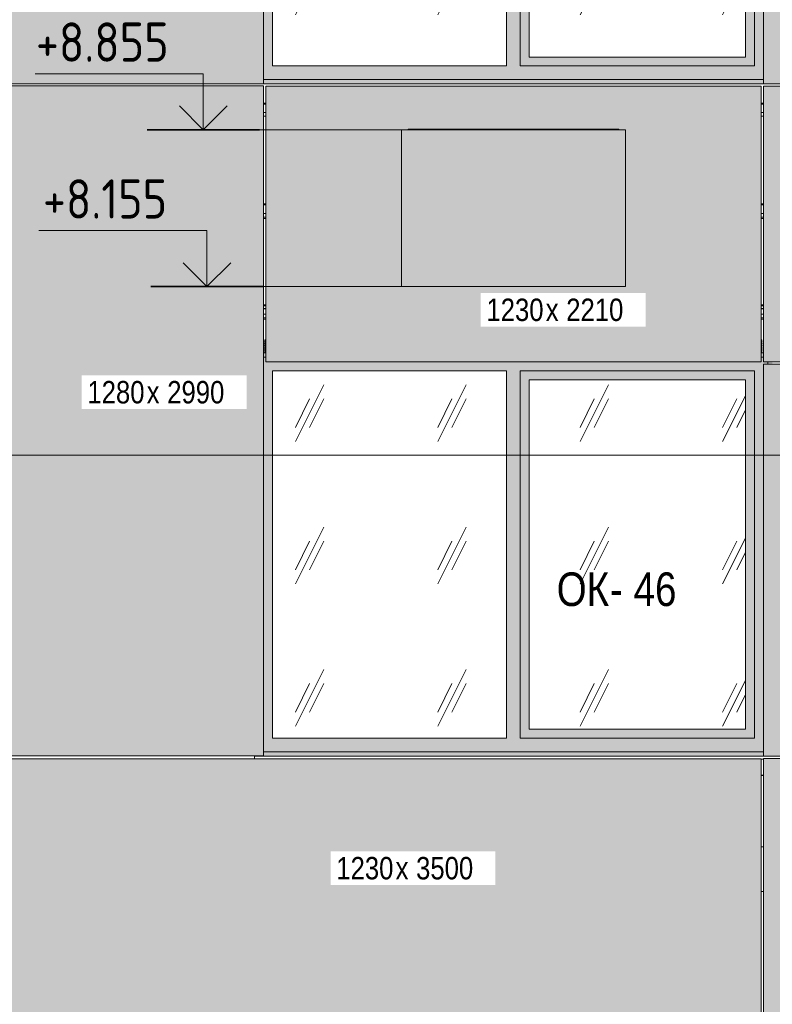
# Model space of a CAD drawing. Header units: millimetres. Extents: x -8357841 to -8326977, y -719205 to 18175.
# Tile 25 of 35: x -8352208 to -8348850, y 4953 to 9347. Entities that reach past the tile are written whole.
import ezdxf

# ---------------------------------------------------------------- set-up
doc = ezdxf.new("R2010")
doc.units = ezdxf.units.MM
for name, color, linetype, lineweight in [('Высотные отметки', 7, 'Continuous', 9), ('Каркас_Импост', 7, 'Continuous', 18), ('Марки окон', 7, 'Continuous', 9), ('Марки по нескольким категориям', 7, 'Continuous', 9), ('Монтажный зазор', 7, 'Continuous', 18), ('Обобщенные модели', 7, 'Continuous', 18), ('Окна', 7, 'Continuous', 18), ('Стены', 7, 'Continuous', 18), ('Стрелка', 7, 'Continuous', 18), ('Типовые аннотации', 7, 'Continuous', 18), ('Фрагменты', 7, 'Continuous', 9)]:
    doc.layers.add(name, color=color, linetype=linetype, lineweight=lineweight)
doc.styles.add('Arial Narrow', font='ARIALN.TTF', dxfattribs={"height": 100})
doc.styles.add('Arial Narrow_1', font='ARIALN.TTF', dxfattribs={"height": 150})
doc.styles.add('GOST Common_1', font='GOST_Common.ttf', dxfattribs={"width": 0.9, "height": 175})
pattern_1 = [(243.435, (-8349581.58, 59152), (634.9998, 635.0005), [283.981, -1135.922]), (243.435, (-8349645.08, 59088.5), (634.9998, 635.0005), [141.99, -1277.913]), (243.435, (-8349581.58, 59088.5), (634.9998, 635.0005), [141.99, -1277.913])]
pattern_2 = [(243.435, (-8349581.58, 59152), (634.9998, 635.0005), [283.981, -1135.922]), (243.435, (-8349645.08, 59088.5), (634.9998, 635.0005), [141.99, -1277.913]), (243.435, (-8349581.58, 59088.5), (634.9998, 635.0005), [141.99, -1277.913])]

# ---------------------------------------------------------------- blocks, each defined once
blk = doc.blocks.new('Корп 1_Кассеты трапецевидные - Корп 1_Кассеты трапецевидные_Цвет 5-21203229-Корпус 2_ Фрагмент 1_ Схема раскладки облицовки')
at = {"layer": 'Обобщенные модели', "true_color": 0xb4b8b0}
blk.add_hatch(color=253, dxfattribs=at).paths.add_polyline_path([(-8352400.5, 9060), (-8351120.5, 9060), (-8351120.5, 12050), (-8352400.5, 12050), (-8352400.5, 9089.7)])
at = {"layer": 'Обобщенные модели'}
for p, q in [((-8352400.5, 9060), (-8352400.5, 12050)), ((-8352400.5, 12050), (-8351120.5, 12050)), ((-8351120.5, 12050), (-8351120.5, 9060)), ((-8352400.5, 9060), (-8352400.5, 9060)), ((-8351120.5, 9060), (-8352400.5, 9060)), ((-8351120.5, 9060), (-8351120.5, 9060))]:
    blk.add_line(p, q, dxfattribs=at)
blk = doc.blocks.new('Корп 1_Кассеты трапецевидные - Корп 1_Кассеты трапецевидные_Цвет 5-21122004-Корпус 2_ Фрагмент 1_ Схема раскладки облицовки')
at = {"layer": 'Обобщенные модели', "true_color": 0xb4b8b0}
blk.add_hatch(color=253, dxfattribs=at).paths.add_polyline_path([(-8352400.5, 6062), (-8351120.5, 6062), (-8351120.5, 9052), (-8352400.5, 9052), (-8352400.5, 6250.6)])
at = {"layer": 'Обобщенные модели'}
for p, q in [((-8352400.5, 6062), (-8352400.5, 9052)), ((-8352400.5, 9052), (-8351120.5, 9052)), ((-8351120.5, 9052), (-8351120.5, 6062)), ((-8352400.5, 6062), (-8352400.5, 6062)), ((-8351120.5, 6062), (-8352400.5, 6062)), ((-8351120.5, 6062), (-8351120.5, 6062))]:
    blk.add_line(p, q, dxfattribs=at)
blk = doc.blocks.new('Корп 1_Кассеты трапецевидные - Корп 1_Кассеты трапецевидные_Цвет 4-21129531-Корпус 2_ Фрагмент 1_ Схема раскладки облицовки')
at = {"layer": 'Обобщенные модели', "true_color": 0xcbd0cc}
h = blk.add_hatch(color=254, dxfattribs=at)
h.paths.add_polyline_path([(-8348900.5, 7820), (-8348900.5, 9050), (-8351110.5, 9050), (-8351110.5, 7820), (-8348943.3, 7820)])
h.paths.add_polyline_path([(-8350505.3, 8155.5), (-8350505.3, 8855.5), (-8350475.3, 8855.5), (-8350475.3, 8857.7), (-8349535.3, 8857.7), (-8349535.3, 8855.5), (-8349505.3, 8855.5), (-8349505.3, 8155.5), (-8350475.3, 8155.5)])
at = {"layer": 'Обобщенные модели'}
for p, q in [((-8351110.5, 9050), (-8348900.5, 9050)), ((-8351110.5, 7820), (-8351110.5, 9050)), ((-8348900.5, 9050), (-8348900.5, 9050)), ((-8348900.5, 9050), (-8348900.5, 7820)), ((-8348900.5, 7820), (-8351110.5, 7820)), ((-8348900.5, 7820), (-8348900.5, 7820))]:
    blk.add_line(p, q, dxfattribs=at)
blk = doc.blocks.new('Корп 1_Кассеты трапецевидные - Корп 1_Кассеты трапецевидные_Цвет 2-21129603-Корпус 2_ Фрагмент 1_ Схема раскладки облицовки')
at = {"layer": 'Обобщенные модели', "true_color": 0x51565c}
blk.add_hatch(color=251, dxfattribs=at).paths.add_polyline_path([(-8348890.2, 6060), (-8347610.2, 6060), (-8347610.2, 7810), (-8348890.2, 7810), (-8348890.2, 6108.7)])
at = {"layer": 'Обобщенные модели'}
for p, q in [((-8348890.2, 6060), (-8348890.2, 7810)), ((-8348890.2, 7810), (-8347610.2, 7810)), ((-8347610.2, 7810), (-8347610.2, 6060)), ((-8348890.2, 6060), (-8348890.2, 6060)), ((-8347610.2, 6060), (-8348890.2, 6060)), ((-8347610.2, 6060), (-8347610.2, 6060))]:
    blk.add_line(p, q, dxfattribs=at)
blk = doc.blocks.new('Корп 1_Кассеты трапецевидные - Корп 1_Кассеты трапецевидные_Цвет 3-21129535-Корпус 2_ Фрагмент 1_ Схема раскладки облицовки')
at = {"layer": 'Обобщенные модели', "true_color": 0x5d6970}
blk.add_hatch(color=251, dxfattribs=at).paths.add_polyline_path([(-8348900.2, 4818), (-8348900.2, 6048), (-8352400.2, 6048), (-8352400.2, 4849.4), (-8352375.7, 4818), (-8349187.2, 4818)])
at = {"layer": 'Обобщенные модели'}
for p, q in [((-8352400.2, 6048), (-8348900.2, 6048)), ((-8352400.2, 4849.4), (-8352400.2, 6048)), ((-8348900.2, 6048), (-8348900.2, 6048)), ((-8348900.2, 6048), (-8348900.2, 4818)), ((-8348900.2, 4818), (-8352375.7, 4818)), ((-8348900.2, 4818), (-8348900.2, 4818))]:
    blk.add_line(p, q, dxfattribs=at)
blk = doc.blocks.new('Корп 1_Кассеты трапецевидные - Корп 1_Кассеты трапецевидные_Цвет 3-21129536-Корпус 2_ Фрагмент 1_ Схема раскладки облицовки')
at = {"layer": 'Обобщенные модели', "true_color": 0x5d6970}
h = blk.add_hatch(color=251, dxfattribs=at)
h.paths.add_polyline_path([(-8345092.3, 7820), (-8345092.3, 9034.7), (-8345131.5, 9034.7), (-8345131.5, 9050), (-8348890.2, 9050), (-8348890.2, 7820), (-8345283.9, 7820)])
h.paths.add_polyline_path([(-8346825.3, 8157.5), (-8346855.3, 8157.5), (-8346855.3, 8857.5), (-8346825.3, 8857.5), (-8346825.3, 8859.7), (-8345885.3, 8859.7), (-8345885.3, 8857.5), (-8345855.3, 8857.5), (-8345855.3, 8157.5), (-8346825.3, 8157.5)])
at = {"layer": 'Обобщенные модели'}
for p, q in [((-8348890.2, 9050), (-8345131.5, 9050)), ((-8348890.2, 7820), (-8348890.2, 9050)), ((-8345092.3, 7820), (-8348890.2, 7820))]:
    blk.add_line(p, q, dxfattribs=at)
blk = doc.blocks.new('Корп 1_Кассеты трапецевидные - Корп 1_Кассеты трапецевидные_Цвет 2-21122024-Корпус 2_ Фрагмент 1_ Схема раскладки облицовки')
at = {"layer": 'Обобщенные модели', "true_color": 0x51565c}
blk.add_hatch(color=251, dxfattribs=at).paths.add_polyline_path([(-8348890.2, 240), (-8347610.2, 240), (-8347610.2, 6046), (-8347650.3, 6046), (-8347650.3, 6050), (-8348890.2, 6050), (-8348890.2, 288.7)])
at = {"layer": 'Обобщенные модели'}
for p, q in [((-8348890.2, 240), (-8348890.2, 6050)), ((-8348890.2, 6050), (-8347650.3, 6050))]:
    blk.add_line(p, q, dxfattribs=at)
blk = doc.blocks.new('okna_rehau_dvupolnoe - 2310х1800 _створка и глухое_-V7-Корпус 2_ Фрагмент 1_ Схема раскладки облицовки')
at = {"layer": 'Каркас_Импост', "true_color": 0xc0c0c0}
h = blk.add_hatch(dxfattribs=at)
h.set_pattern_fill('FP_3', color=9, style=0, pattern_type=2)
h.set_pattern_definition(pattern_2)
h.paths.add_polyline_path([(-8348970.5, 6180), (-8348970.5, 7740), (-8349935.5, 7740), (-8349935.5, 6180), (-8348992.1, 6180)])
at = {"layer": 'Окна', "true_color": 0x373f43}
h = blk.add_hatch(color=149, dxfattribs=at)
h.paths.add_polyline_path([(-8349772.7, 6060), (-8348890.2, 6060.3), (-8348890.2, 6080), (-8351120.5, 6079.8), (-8351120.5, 6062), (-8351160.2, 6062), (-8351160.2, 6060), (-8349967.9, 6060)])
h.paths.add_polyline_path([(-8348850.5, 7810), (-8348850.9, 7820), (-8348870.5, 7820), (-8348870.5, 7810), (-8348851, 7810)])
h.paths.add_polyline_path([(-8351120.5, 7840), (-8351110.5, 7840.3), (-8351110.5, 7860), (-8351120.5, 7860), (-8351120.5, 7840.2)])
h.paths.add_polyline_path([(-8348894.5, 7840), (-8348890.2, 7840), (-8348890.2, 7860), (-8348900.5, 7859.6), (-8348900.5, 7840)])
h = blk.add_hatch(color=149, dxfattribs=at)
h.paths.add_polyline_path([(-8351120.5, 6080), (-8348890.2, 6080), (-8348890.2, 7810), (-8348870.5, 7810), (-8348870.5, 7820), (-8348890.2, 7820.2), (-8348890.2, 7840), (-8348900.5, 7840), (-8348900.5, 7820), (-8351110.5, 7820), (-8351110.5, 7840), (-8351120.5, 7840), (-8351120.5, 6081.1)])
h.paths.add_polyline_path([(-8350553.4, 6140), (-8351080.5, 6140), (-8351080.5, 7780), (-8350035.5, 7780), (-8350035.5, 6140), (-8350358.2, 6140)])
h.paths.add_polyline_path([(-8349772.7, 6140), (-8349975.5, 6140), (-8349975.5, 7780), (-8348930.5, 7780), (-8348930.5, 6140), (-8349577.6, 6140)])
at = {"layer": 'Окна', "true_color": 0xc0c0c0}
h = blk.add_hatch(dxfattribs=at)
h.set_pattern_fill('FP_2', color=9, style=0, pattern_type=2)
h.set_pattern_definition(pattern_1)
h.paths.add_polyline_path([(-8350035.5, 6140), (-8350035.5, 7780), (-8351080.5, 7780), (-8351080.5, 6140), (-8350358.2, 6140)])
at = {"layer": 'Окна', "true_color": 0x373f43}
h = blk.add_hatch(color=149, dxfattribs=at)
h.paths.add_polyline_path([(-8348943.3, 6140), (-8348930.5, 6140), (-8348930.5, 7780), (-8349975.5, 7780), (-8349975.5, 6140), (-8348992.1, 6140)])
h.paths.add_polyline_path([(-8348992.1, 6180), (-8349935.5, 6180), (-8349935.5, 7740), (-8348970.5, 7740), (-8348970.5, 6180)])
at = {"layer": 'Каркас_Импост'}
for p, q in [((-8351120.5, 7840), (-8351110.5, 7840)), ((-8348900.5, 7840), (-8348890.2, 7840)), ((-8350035.5, 7780), (-8351080.5, 7780)), ((-8351080.5, 7780), (-8351080.5, 6140)), ((-8350035.5, 6140), (-8350035.5, 7780)), ((-8348930.5, 7780), (-8349975.5, 7780)), ((-8349975.5, 6140), (-8349975.5, 7780)), ((-8348930.5, 6140), (-8348930.5, 7780)), ((-8348870.5, 7820), (-8348870.5, 7810)), ((-8349935.5, 7740), (-8349935.5, 6180)), ((-8348970.5, 7740), (-8349935.5, 7740)), ((-8348970.5, 7740), (-8348970.5, 6180)), ((-8349935.5, 6180), (-8348970.5, 6180)), ((-8351080.5, 6140), (-8350035.5, 6140)), ((-8349975.5, 6140), (-8348930.5, 6140)), ((-8348890.2, 6080), (-8351120.5, 6080))]:
    blk.add_line(p, q, dxfattribs=at)
at = {"layer": 'Монтажный зазор'}
for p, q in [((-8351110.5, 7860), (-8351120.5, 7860)), ((-8351120.5, 7840), (-8351110.5, 7840)), ((-8348890.2, 7860), (-8348900.5, 7860)), ((-8348900.5, 7840), (-8348890.2, 7840)), ((-8348870.5, 7820), (-8348870.5, 7810)), ((-8348890.2, 6080), (-8351120.5, 6080)), ((-8351160.2, 6060), (-8348890.2, 6060))]:
    blk.add_line(p, q, dxfattribs=at)
blk = doc.blocks.new('okna_rehau_dvupolnoe - 2310х1800 _створка и глухое_-V8-Корпус 2_ Фрагмент 1_ Схема раскладки облицовки')
at = {"layer": 'Каркас_Импост', "true_color": 0xc0c0c0}
h = blk.add_hatch(dxfattribs=at)
h.set_pattern_fill('FP_3', color=9, style=0, pattern_type=2)
h.set_pattern_definition(pattern_2)
h.paths.add_polyline_path([(-8348992.1, 9180), (-8348970.5, 9180), (-8348970.5, 10740), (-8349935.5, 10740), (-8349935.5, 9180), (-8349187.2, 9180)])
at = {"layer": 'Окна', "true_color": 0x373f43}
h = blk.add_hatch(color=149, dxfattribs=at)
h.paths.add_polyline_path([(-8349187.2, 9060), (-8348890.2, 9060.3), (-8348890.2, 9080), (-8351120.5, 9079.8), (-8351120.5, 9060), (-8349577.6, 9060)])
h.paths.add_polyline_path([(-8348851, 10810), (-8348850.5, 10810), (-8348851, 10818), (-8348870.5, 10818), (-8348870.5, 10810)])
h.paths.add_polyline_path([(-8348890.2, 10840), (-8348890.2, 10860), (-8348900.5, 10859.6), (-8348900.5, 10840), (-8348894.5, 10840)])
h.paths.add_polyline_path([(-8351110.5, 10840), (-8351110.5, 10860), (-8351120.5, 10860), (-8351120.5, 10840)])
h = blk.add_hatch(color=149, dxfattribs=at)
h.paths.add_polyline_path([(-8348890.2, 10810), (-8348870.5, 10810), (-8348870.5, 10818), (-8348890.2, 10818)])
h.paths.add_polyline_path([(-8351120.5, 9080), (-8348890.2, 9080), (-8348890.2, 10840), (-8348900.5, 10840), (-8348900.5, 10818), (-8351110.5, 10818), (-8351110.5, 10840), (-8351120.5, 10840), (-8351120.5, 9081.1)])
h.paths.add_polyline_path([(-8351041.3, 9140), (-8351080.5, 9140), (-8351080.5, 10780), (-8350035.5, 10780), (-8350035.5, 9140), (-8350943.7, 9140)])
h.paths.add_polyline_path([(-8348943.3, 9140), (-8349975.5, 9140), (-8349975.5, 10780), (-8348930.5, 10780), (-8348930.5, 9140)])
at = {"layer": 'Окна', "true_color": 0xc0c0c0}
h = blk.add_hatch(dxfattribs=at)
h.set_pattern_fill('FP_2', color=9, style=0, pattern_type=2)
h.set_pattern_definition(pattern_1)
h.paths.add_polyline_path([(-8350035.5, 9140), (-8350035.5, 10780), (-8351080.5, 10780), (-8351080.5, 9140), (-8350358.2, 9140)])
at = {"layer": 'Окна', "true_color": 0x373f43}
h = blk.add_hatch(color=149, dxfattribs=at)
h.paths.add_polyline_path([(-8348992.1, 9140), (-8348930.5, 9140), (-8348930.5, 10780), (-8349975.5, 10780), (-8349975.5, 9140), (-8349187.2, 9140)])
h.paths.add_polyline_path([(-8348970.5, 9180), (-8349935.5, 9180), (-8349935.5, 10740), (-8348970.5, 10740), (-8348970.5, 9231.6)])
at = {"layer": 'Каркас_Импост'}
for p, q in [((-8351120.5, 10840), (-8351110.5, 10840)), ((-8348900.5, 10840), (-8348890.2, 10840)), ((-8348870.5, 10818), (-8348870.5, 10810)), ((-8350035.5, 10780), (-8351080.5, 10780)), ((-8351080.5, 10780), (-8351080.5, 9140)), ((-8350035.5, 9140), (-8350035.5, 10780)), ((-8348930.5, 10780), (-8349975.5, 10780)), ((-8349975.5, 9140), (-8349975.5, 10780)), ((-8348930.5, 9140), (-8348930.5, 10780)), ((-8349935.5, 10740), (-8349935.5, 9180)), ((-8348970.5, 10740), (-8349935.5, 10740)), ((-8348970.5, 10740), (-8348970.5, 9180)), ((-8351080.5, 9140), (-8350035.5, 9140)), ((-8349975.5, 9140), (-8348930.5, 9140)), ((-8349935.5, 9180), (-8348970.5, 9180)), ((-8348890.2, 9080), (-8351120.5, 9080))]:
    blk.add_line(p, q, dxfattribs=at)
at = {"layer": 'Монтажный зазор'}
for p, q in [((-8351120.5, 10840), (-8351110.5, 10840)), ((-8348900.5, 10840), (-8348890.2, 10840)), ((-8348870.5, 10818), (-8348870.5, 10810)), ((-8348890.2, 9080), (-8351120.5, 9080))]:
    blk.add_line(p, q, dxfattribs=at)
blk = doc.blocks.new('Корзинка под кондиционер - Корзинка под кондиционер-21323725-Корпус 2_ Фрагмент 1_ Схема раскладки облицовки')
at = {"layer": 'Обобщенные модели', "true_color": 0xcbd0cc}
blk.add_hatch(color=254, dxfattribs=at).paths.add_polyline_path([(-8349723.9, 14155.5), (-8349505.3, 14155.5), (-8349505.3, 14855.5), (-8350505.3, 14855.5), (-8350505.3, 14155.5), (-8349772.7, 14155.5)])
at = {"layer": 'Обобщенные модели'}
for p, q in [((-8350505.3, 14855.5), (-8349505.3, 14855.5)), ((-8350505.3, 14155.5), (-8350505.3, 14855.5)), ((-8349505.3, 14855.5), (-8349505.3, 14855.5)), ((-8349505.3, 14155.5), (-8349505.3, 14855.5)), ((-8349505.3, 14155.5), (-8350505.3, 14155.5)), ((-8349505.3, 14155.5), (-8349505.3, 14155.5))]:
    blk.add_line(p, q, dxfattribs=at)
blk = doc.blocks.new('HILTI_s_Профиль_MFT-L - Профиль MFT-L 60x40x2_2 6m-20934205-Корпус 2_ Фрагмент 1_ Схема раскладки облицовки')
at = {"layer": 'Обобщенные модели'}
for p, q in [((-8350475.3, 14855.5), (-8350475.3, 14857.7)), ((-8350475.3, 14857.7), (-8349535.3, 14857.7)), ((-8349535.3, 14857.7), (-8349535.3, 14855.5))]:
    blk.add_line(p, q, dxfattribs=at)
blk = doc.blocks.new('HILTI_s_Аграфный_профиль_MFT-HPE - Аграфный профиль MFT-HPE 6м-21083451-Корпус 2_ Фрагмент 1_ Схема раскладки облицовки')
at = {"layer": 'Обобщенные модели'}
for p, q in [((-8351120.5, 8974.3), (-8351110.5, 8974.3)), ((-8351110.5, 8969.8), (-8351120.5, 8969.8)), ((-8348900.5, 8974.3), (-8348890.2, 8974.3)), ((-8348890.2, 8969.8), (-8348900.5, 8969.8)), ((-8351110.5, 8932), (-8351120.5, 8932)), ((-8348890.2, 8932), (-8348900.5, 8932)), ((-8351110.5, 8915.6), (-8351120.5, 8915.6)), ((-8348890.2, 8915.6), (-8348900.5, 8915.6))]:
    blk.add_line(p, q, dxfattribs=at)
blk = doc.blocks.new('HILTI_s_Аграфный_профиль_MFT-HPE - Аграфный профиль MFT-HPE 6м-V56-Корпус 2_ Фрагмент 1_ Схема раскладки облицовки')
at = {"layer": 'Обобщенные модели'}
for p, q in [((-8351120.5, 8074.3), (-8351110.5, 8074.3)), ((-8351110.5, 8069.8), (-8351120.5, 8069.8)), ((-8351110.5, 8058), (-8351120.5, 8058)), ((-8351110.5, 8056.4), (-8351120.5, 8056.4)), ((-8348900.5, 8074.3), (-8348890.2, 8074.3)), ((-8348890.2, 8069.8), (-8348900.5, 8069.8)), ((-8348890.2, 8058), (-8348900.5, 8058)), ((-8348890.2, 8056.4), (-8348900.5, 8056.4)), ((-8351110.5, 8032), (-8351120.5, 8032)), ((-8351110.5, 8015.6), (-8351120.5, 8015.6)), ((-8351110.5, 8010.7), (-8351120.5, 8010.7)), ((-8348890.2, 8032), (-8348900.5, 8032)), ((-8348890.2, 8015.6), (-8348900.5, 8015.6)), ((-8348890.2, 8010.7), (-8348900.5, 8010.7))]:
    blk.add_line(p, q, dxfattribs=at)
blk = doc.blocks.new('hilti_s_anker_hus3-h - Анкер-шуруп HUS3-HF 8x60 25_5_--V76-Корпус 2_ Фрагмент 1_ Схема раскладки облицовки')
at = {"layer": 'Обобщенные модели'}
for p, q in [((-8351114.5, 7910.8), (-8351115.6, 7909.7)), ((-8351115.6, 7909.7), (-8351114.5, 7908.5)), ((-8351115.6, 7909.7), (-8351110.5, 7909.7)), ((-8351114.5, 7918), (-8351114.5, 7910.8)), ((-8351114.5, 7918), (-8351110.5, 7918)), ((-8351114.5, 7910.8), (-8351110.5, 7910.8)), ((-8351114.5, 7902.5), (-8351115.6, 7901.3)), ((-8351115.6, 7901.3), (-8351114.5, 7900.2)), ((-8351115.6, 7901.3), (-8351110.5, 7901.3)), ((-8351114.5, 7894.1), (-8351115.6, 7893)), ((-8351115.6, 7893), (-8351114.5, 7891.8)), ((-8351115.6, 7893), (-8351110.5, 7893)), ((-8351114.5, 7885.8), (-8351115.6, 7884.7)), ((-8351115.6, 7884.7), (-8351114.5, 7883.5)), ((-8351115.6, 7884.7), (-8351110.5, 7884.7)), ((-8351114.5, 7877.5), (-8351115.6, 7876.3)), ((-8351115.6, 7876.3), (-8351114.5, 7875.2)), ((-8351115.6, 7876.3), (-8351110.5, 7876.3)), ((-8351114.5, 7869.1), (-8351115.6, 7868)), ((-8351115.6, 7868), (-8351114.5, 7866.8)), ((-8351115.6, 7868), (-8351110.5, 7868)), ((-8351114.5, 7908.5), (-8351114.5, 7902.5)), ((-8351114.5, 7908.5), (-8351110.5, 7908.5)), ((-8351114.5, 7902.5), (-8351110.5, 7902.5)), ((-8351114.5, 7900.2), (-8351114.5, 7894.1)), ((-8351114.5, 7900.2), (-8351110.5, 7900.2)), ((-8351114.5, 7894.1), (-8351110.5, 7894.1)), ((-8351114.5, 7891.8), (-8351114.5, 7885.8)), ((-8351114.5, 7891.8), (-8351110.5, 7891.8)), ((-8351114.5, 7885.8), (-8351110.5, 7885.8)), ((-8351114.5, 7883.5), (-8351114.5, 7877.5)), ((-8351114.5, 7883.5), (-8351110.5, 7883.5)), ((-8351114.5, 7877.5), (-8351110.5, 7877.5)), ((-8351114.5, 7875.2), (-8351114.5, 7869.1)), ((-8351114.5, 7875.2), (-8351110.5, 7875.2)), ((-8351114.5, 7869.1), (-8351110.5, 7869.1)), ((-8351114.5, 7866.8), (-8351114.5, 7860)), ((-8351114.5, 7866.8), (-8351110.5, 7866.8))]:
    blk.add_line(p, q, dxfattribs=at)
blk = doc.blocks.new('hilti_s_anker_hus3-h - Анкер-шуруп HUS3-HF 8x60 25_5_--V77-Корпус 2_ Фрагмент 1_ Схема раскладки облицовки')
at = {"layer": 'Обобщенные модели'}
for p, q in [((-8348900.5, 7918), (-8348896.5, 7918)), ((-8348900.5, 7910.8), (-8348896.5, 7910.8)), ((-8348900.5, 7909.7), (-8348895.3, 7909.7)), ((-8348896.5, 7910.8), (-8348896.5, 7918)), ((-8348895.3, 7909.7), (-8348896.5, 7910.8)), ((-8348896.5, 7908.5), (-8348895.3, 7909.7)), ((-8348900.5, 7908.5), (-8348896.5, 7908.5)), ((-8348900.5, 7902.5), (-8348896.5, 7902.5)), ((-8348900.5, 7901.3), (-8348895.3, 7901.3)), ((-8348900.5, 7900.2), (-8348896.5, 7900.2)), ((-8348900.5, 7894.1), (-8348896.5, 7894.1)), ((-8348900.5, 7893), (-8348895.3, 7893)), ((-8348900.5, 7891.8), (-8348896.5, 7891.8)), ((-8348900.5, 7885.8), (-8348896.5, 7885.8)), ((-8348900.5, 7884.7), (-8348895.3, 7884.7)), ((-8348900.5, 7883.5), (-8348896.5, 7883.5)), ((-8348900.5, 7877.5), (-8348896.5, 7877.5)), ((-8348900.5, 7876.3), (-8348895.3, 7876.3)), ((-8348900.5, 7875.2), (-8348896.5, 7875.2)), ((-8348900.5, 7869.1), (-8348896.5, 7869.1)), ((-8348900.5, 7868), (-8348895.3, 7868)), ((-8348900.5, 7866.8), (-8348896.5, 7866.8)), ((-8348896.5, 7902.5), (-8348896.5, 7908.5)), ((-8348895.3, 7901.3), (-8348896.5, 7902.5)), ((-8348896.5, 7900.2), (-8348895.3, 7901.3)), ((-8348896.5, 7894.1), (-8348896.5, 7900.2)), ((-8348895.3, 7893), (-8348896.5, 7894.1)), ((-8348896.5, 7891.8), (-8348895.3, 7893)), ((-8348896.5, 7885.8), (-8348896.5, 7891.8)), ((-8348895.3, 7884.7), (-8348896.5, 7885.8)), ((-8348896.5, 7883.5), (-8348895.3, 7884.7)), ((-8348896.5, 7877.5), (-8348896.5, 7883.5)), ((-8348895.3, 7876.3), (-8348896.5, 7877.5)), ((-8348896.5, 7875.2), (-8348895.3, 7876.3)), ((-8348896.5, 7869.1), (-8348896.5, 7875.2)), ((-8348895.3, 7868), (-8348896.5, 7869.1)), ((-8348896.5, 7866.8), (-8348895.3, 7868)), ((-8348896.5, 7860), (-8348896.5, 7866.8))]:
    blk.add_line(p, q, dxfattribs=at)
blk = doc.blocks.new('HILTI_s_Профиль_MFT-RP - Усиленный профиль MFT-RP-58 95x50-21587403-Корпус 2_ Фрагмент 1_ Схема раскладки облицовки')
at = {"layer": 'Обобщенные модели', "lineweight": 25}
blk.add_line((-8348900.2, 14975), (-8348890.2, 14975), dxfattribs=at)
blk = doc.blocks.new('Высотные отметки - Вверх-1558740-Корпус 2_ Фрагмент 1_ Схема раскладки облицовки')
at = {"layer": 'Стрелка'}
for q in [(-8357037.4, 6156.1), (-8356825.2, 6156.1)]:
    blk.add_line((-8356931.3, 6050), q, dxfattribs=at)
at = {"layer": 'Типовые аннотации', "lineweight": 9}
for p, q in [((-8356931.3, 6300), (-8357681.3, 6300)), ((-8356931.3, 6050), (-8356931.3, 6300))]:
    blk.add_line(p, q, dxfattribs=at)
at = {"layer": 'Типовые аннотации', "lineweight": 35}
blk.add_line((-8356681.3, 6050), (-8357181.3, 6050), dxfattribs=at)

msp = doc.modelspace()

# ---------------------------------------------------------------- linework, layer by layer
at = {"layer": 'Высотные отметки', "lineweight": 18}
for p, q in [((-8350602.5, 8855.5), (-8351388.7, 8855.5)), ((-8350144, 8855.5), (-8350602.5, 8855.5)), ((-8350725.4, 8155.5), (-8351372.3, 8155.5)), ((-8350348.7, 8155.5), (-8350725.4, 8155.5))]:
    msp.add_line(p, q, dxfattribs=at)
at = {"layer": 'Обобщенные модели'}
for p, q in [((-8348890.2, 9060), (-8351120.5, 9060)), ((-8351110.5, 8460), (-8351120.5, 8460)), ((-8348890.2, 8460), (-8348900.5, 8460)), ((-8351160.2, 6048), (-8351160.2, 6062)), ((-8348900.2, 5656.1), (-8348890.2, 5656.1)), ((-8348890.2, 5456.1), (-8348900.2, 5456.1))]:
    msp.add_line(p, q, dxfattribs=at)
at = {"layer": 'Стены'}
for p, q in [((-8348890.2, 6060), (-8351160.2, 6060)), ((-8348900.2, 6046), (-8348890.2, 6046))]:
    msp.add_line(p, q, dxfattribs=at)
at = {"layer": 'Фрагменты'}
msp.add_line((-8352586.3, 7402.9), (-8347603.8, 7402.9), dxfattribs=at)

# ---------------------------------------------------------------- block references
at = {"layer": 'Высотные отметки'}
for p in [(5542.6, 2805.5), (5559, 2105.5)]:
    msp.add_blockref('Высотные отметки - Вверх-1558740-Корпус 2_ Фрагмент 1_ Схема раскладки облицовки', p, dxfattribs=at)
at = {"layer": 'Обобщенные модели'}
for name, p in [('Корп 1_Кассеты трапецевидные - Корп 1_Кассеты трапецевидные_Цвет 5-21203229-Корпус 2_ Фрагмент 1_ Схема раскладки облицовки', (0, 0)), ('Корп 1_Кассеты трапецевидные - Корп 1_Кассеты трапецевидные_Цвет 2-21129603-Корпус 2_ Фрагмент 1_ Схема раскладки облицовки', (0, 3000)), ('Корп 1_Кассеты трапецевидные - Корп 1_Кассеты трапецевидные_Цвет 5-21122004-Корпус 2_ Фрагмент 1_ Схема раскладки облицовки', (0, 0)), ('Корп 1_Кассеты трапецевидные - Корп 1_Кассеты трапецевидные_Цвет 4-21129531-Корпус 2_ Фрагмент 1_ Схема раскладки облицовки', (0, 0)), ('Корп 1_Кассеты трапецевидные - Корп 1_Кассеты трапецевидные_Цвет 3-21129536-Корпус 2_ Фрагмент 1_ Схема раскладки облицовки', (0, 0)), ('HILTI_s_Аграфный_профиль_MFT-HPE - Аграфный профиль MFT-HPE 6м-21083451-Корпус 2_ Фрагмент 1_ Схема раскладки облицовки', (0, 0)), ('Корзинка под кондиционер - Корзинка под кондиционер-21323725-Корпус 2_ Фрагмент 1_ Схема раскладки облицовки', (0, -6000)), ('HILTI_s_Профиль_MFT-L - Профиль MFT-L 60x40x2_2 6m-20934205-Корпус 2_ Фрагмент 1_ Схема раскладки облицовки', (0, -6000)), ('HILTI_s_Аграфный_профиль_MFT-HPE - Аграфный профиль MFT-HPE 6м-21083451-Корпус 2_ Фрагмент 1_ Схема раскладки облицовки', (0, -450)), ('HILTI_s_Аграфный_профиль_MFT-HPE - Аграфный профиль MFT-HPE 6м-V56-Корпус 2_ Фрагмент 1_ Схема раскладки облицовки', (0, 0)), ('hilti_s_anker_hus3-h - Анкер-шуруп HUS3-HF 8x60 25_5_--V76-Корпус 2_ Фрагмент 1_ Схема раскладки облицовки', (0, 0)), ('hilti_s_anker_hus3-h - Анкер-шуруп HUS3-HF 8x60 25_5_--V77-Корпус 2_ Фрагмент 1_ Схема раскладки облицовки', (0, 0)), ('Корп 1_Кассеты трапецевидные - Корп 1_Кассеты трапецевидные_Цвет 2-21129603-Корпус 2_ Фрагмент 1_ Схема раскладки облицовки', (0, 0)), ('Корп 1_Кассеты трапецевидные - Корп 1_Кассеты трапецевидные_Цвет 3-21129535-Корпус 2_ Фрагмент 1_ Схема раскладки облицовки', (0, 0)), ('Корп 1_Кассеты трапецевидные - Корп 1_Кассеты трапецевидные_Цвет 2-21122024-Корпус 2_ Фрагмент 1_ Схема раскладки облицовки', (0, 0)), ('HILTI_s_Профиль_MFT-RP - Усиленный профиль MFT-RP-58 95x50-21587403-Корпус 2_ Фрагмент 1_ Схема раскладки облицовки', (0, -9000))]:
    msp.add_blockref(name, p, dxfattribs=at)
at = {"layer": 'Окна'}
for name in ['okna_rehau_dvupolnoe - 2310х1800 _створка и глухое_-V8-Корпус 2_ Фрагмент 1_ Схема раскладки облицовки', 'okna_rehau_dvupolnoe - 2310х1800 _створка и глухое_-V7-Корпус 2_ Фрагмент 1_ Схема раскладки облицовки']:
    msp.add_blockref(name, (0, 0), dxfattribs=at)

# ---------------------------------------------------------------- texts
at = {"layer": 'Высотные отметки', "lineweight": 18, "char_height": 175, "attachment_point": 1, "line_spacing_factor": 1.022761, "style": 'GOST Common_1'}
for s, insert, width in [('+8.855', (-8352135.2, 9334.2), 711.669), ('+8.155', (-8352103.9, 8634.2), 675.769)]:
    msp.add_mtext(s, dxfattribs=dict(at, insert=insert, width=width))
at = {"layer": 'Марки окон', "char_height": 150, "attachment_point": 1, "style": 'Arial Narrow_1'}
for s, insert, width in [('ОК', (-8349812.3, 6880.1), 288.607), ('- 46', (-8349574.2, 6880.1), 360.759)]:
    msp.add_mtext(s, dxfattribs=dict(at, insert=insert, width=width))

# ---------------------------------------------------------------- next in the draw order: texts
at = {"layer": 'Марки по нескольким категориям', "char_height": 100, "width": 320.675, "attachment_point": 1, "style": 'Arial Narrow', "bg_fill": 3, "box_fill_scale": 1.25, "bg_fill_color": 256, "bg_fill_true_color": 13158600, "bg_fill_transparency": 0}
for s, insert in [('1230', (-8350125.7, 8102)), ('1280', (-8351905.8, 7734.3)), ('1230', (-8350795.5, 5610.3))]:
    msp.add_mtext(s, dxfattribs=dict(at, insert=insert))

# ---------------------------------------------------------------- next in the draw order: texts
at = {"layer": 'Марки по нескольким категориям', "char_height": 100, "width": 72.152, "attachment_point": 1, "style": 'Arial Narrow', "bg_fill": 3, "box_fill_scale": 1.25, "bg_fill_color": 256, "bg_fill_true_color": 13158600, "bg_fill_transparency": 0}
for insert in [(-8349861.1, 8102), (-8351641.2, 7734.3), (-8350530.9, 5610.3)]:
    msp.add_mtext('\\fArial Narrow|b0|i0|c204|p34|;х', dxfattribs=dict(at, insert=insert))

# ---------------------------------------------------------------- next in the draw order: texts
at = {"layer": 'Марки по нескольким категориям', "char_height": 100, "width": 360.759, "attachment_point": 1, "style": 'Arial Narrow', "bg_fill": 3, "box_fill_scale": 1.25, "bg_fill_color": 256, "bg_fill_true_color": 13158600, "bg_fill_transparency": 0}
for s, insert in [(' 2210', (-8349801.6, 8102)), (' 2990', (-8351581.6, 7734.3)), (' 3500', (-8350471.4, 5610.3))]:
    msp.add_mtext(s, dxfattribs=dict(at, insert=insert))

doc.saveas('drawing.dxf')
